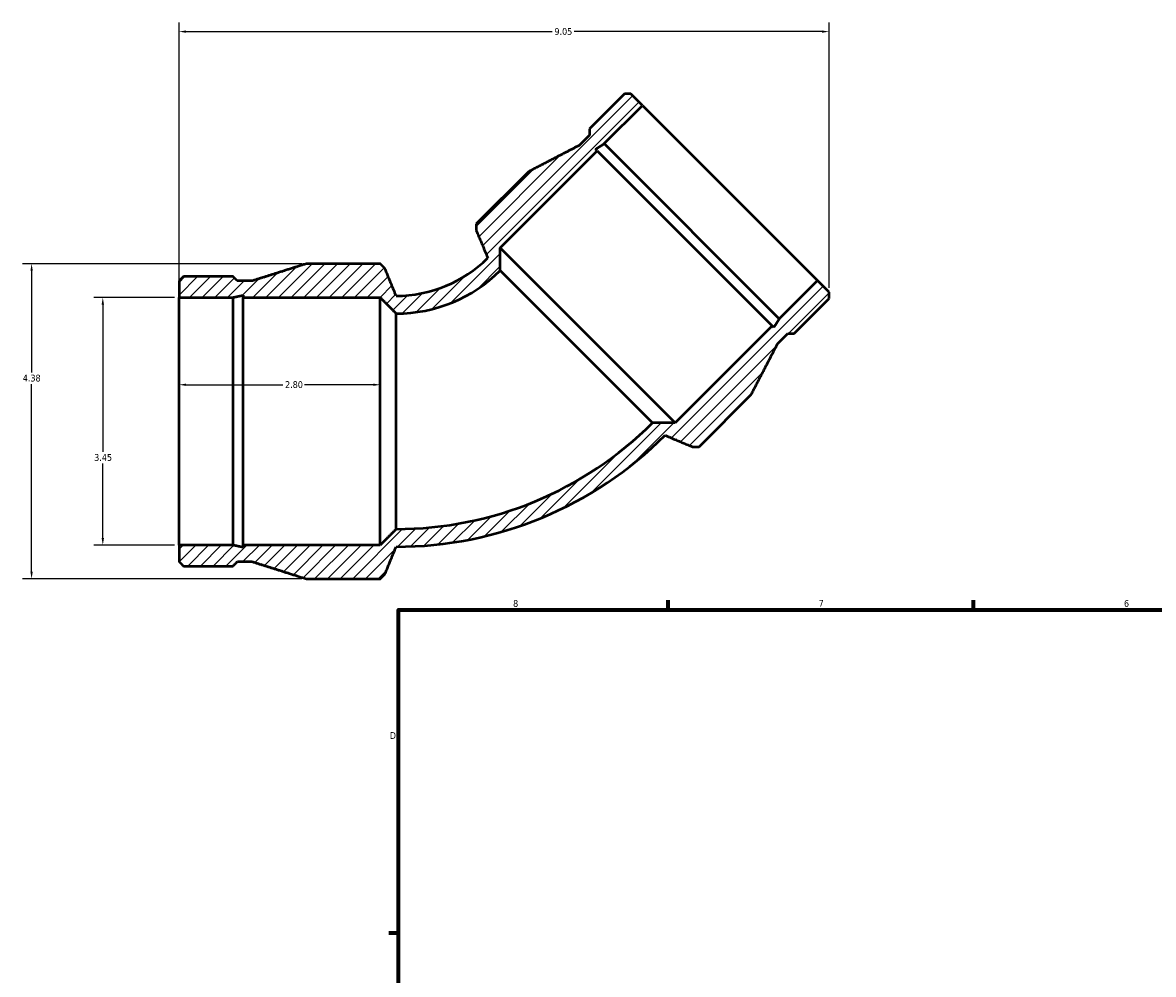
# Model space of a CAD drawing. Header units: inches. Extents: x -4.7 to 45.2, y -2 to 34.1.
# Tile 2 of 5: x -4.7 to 11, y 15.9 to 29.2. Entities that reach past the tile are written whole.
import ezdxf

# ---------------------------------------------------------------- set-up
doc = ezdxf.new("R2010")
doc.units = ezdxf.units.IN
doc.header["$MEASUREMENT"] = 0
for name, color, linetype, lineweight in [('Border (ANSI)', 7, 'Continuous', 70), ('Dimension (ANSI)', 7, 'Continuous', 25), ('Hatch (ANSI)', 7, 'Continuous', 18), ('Visible (ANSI)', 7, 'Continuous', 50)]:
    doc.layers.add(name, color=color, linetype=linetype, lineweight=lineweight)
doc.styles.add('Note Text (ANSI)', font='tahoma.ttf')
doc.dimstyles.new('Default (ANSI)', dxfattribs={"dimtxt": 0.09448818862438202, "dimasz": 0.09842519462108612, "dimexe": 0.125, "dimexo": 0.0625, "dimgap": 0.03149606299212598, "dimtad": 0, "dimtih": 1, "dimtoh": 1, "dimrnd": 1e-08, "dimzin": 4, "dimdsep": 46, "dimtxsty": 'Note Text (ANSI)', "dimcen": 0.09, "dimdle": 0.3937007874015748, "dimclrd": 256, "dimclre": 256, "dimclrt": 5, "dimadec": 0, "dimazin": 1, "dimtfac": 1, "dimtofl": 0, "dimtmove": 0, "dimatfit": 3, "dimfxl": 1, "dimtolj": 1, "dimtzin": 4, "dimlwd": -1, "dimlwe": -1, "dimarcsym": 0})

# ---------------------------------------------------------------- blocks, each defined once
blk = doc.blocks.new('Borders Default Border')
at = {"layer": 'Border (ANSI)'}
for p, q in [((4.250000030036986, 21.00000006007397), (4.250000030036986, 21.13448766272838)), ((8.500000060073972, 21.00000006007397), (8.500000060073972, 21.13448766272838)), ((0.4999999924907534, 16.49999993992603), (0.3655118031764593, 16.49999993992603))]:
    blk.add_line(p, q, dxfattribs=at)
at = {"layer": 'Border (ANSI)', "flags": 128}
blk.add_lwpolyline([(0.4999999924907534, 0.9999999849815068), (0.4999999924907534, 21.00000006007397), (33.49999855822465, 21.00000006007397), (33.49999855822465, 0.9999999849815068), (0.4999999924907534, 0.9999999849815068)], dxfattribs=at)
at = {"layer": 'Border (ANSI)', "color": 5, "true_color": 0x0000ff, "char_height": 0.09448818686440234, "attachment_point": 7, "style": 'Note Text (ANSI)'}
for s, insert in [('8', (2.09415882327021, 21.03785602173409)), ('7', (6.345746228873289, 21.04)), ('6', (10.59483913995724, 21.03800916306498)), ('D', (0.378138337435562, 19.2027559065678))]:
    blk.add_mtext(s, dxfattribs=dict(at, insert=insert))
blk = doc.blocks.new('*D7')
at = {"layer": 'Defpoints', "color": 0, "transparency": 16777216}
for p in [(-2.554523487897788, 25.34427112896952), (-3.616069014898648, 21.89815463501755), (-2.554523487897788, 21.89815463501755)]:
    blk.add_point(p, dxfattribs=at)
at = {"layer": 'Dimension (ANSI)', "transparency": 16777216}
for p, q in [((-2.617023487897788, 25.34427112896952), (-3.741069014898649, 25.34427112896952)), ((-3.616069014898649, 25.24584593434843), (-3.616069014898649, 23.19675210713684)), ((-3.616069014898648, 21.99657982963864), (-3.616069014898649, 23.03533742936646)), ((-2.617023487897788, 21.89815463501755), (-3.741069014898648, 21.89815463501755))]:
    blk.add_line(p, q, dxfattribs=at)
for points in [[(-3.632473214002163, 25.24584593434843), (-3.599664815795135, 25.24584593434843), (-3.616069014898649, 25.34427112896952)], [(-3.632473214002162, 21.99657982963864), (-3.599664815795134, 21.99657982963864), (-3.616069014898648, 21.89815463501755)]]:
    blk.add_solid(points, dxfattribs=at)
at = {"layer": 'Dimension (ANSI)', "color": 5, "transparency": 16777216, "insert": (-3.73568636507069, 23.16525604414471), "char_height": 0.09448818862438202, "attachment_point": 1, "style": 'Note Text (ANSI)'}
blk.add_mtext('\\A1;3.45', dxfattribs=at)
blk = doc.blocks.new('*D8')
at = {"layer": 'Defpoints', "color": 0, "transparency": 16777216}
for p in [(6.49109564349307, 29.04265179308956), (-2.554523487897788, 25.3442711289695), (6.49109564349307, 25.41616462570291)]:
    blk.add_point(p, dxfattribs=at)
at = {"layer": 'Dimension (ANSI)', "transparency": 16777216}
for p, q in [((-2.554523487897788, 25.4067711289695), (-2.554523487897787, 29.16765179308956)), ((6.49109564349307, 25.47866462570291), (6.49109564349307, 29.16765179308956)), ((-2.456098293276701, 29.04265179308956), (2.63775719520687, 29.04265179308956)), ((6.392670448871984, 29.04265179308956), (2.941887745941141, 29.04265179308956))]:
    blk.add_line(p, q, dxfattribs=at)
for points in [[(-2.456098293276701, 29.05905599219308), (-2.456098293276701, 29.02624759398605), (-2.554523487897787, 29.04265179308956)], [(6.392670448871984, 29.05905599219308), (6.392670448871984, 29.02624759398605), (6.49109564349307, 29.04265179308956)]]:
    blk.add_solid(points, dxfattribs=at)
at = {"layer": 'Dimension (ANSI)', "color": 5, "transparency": 16777216, "insert": (2.669253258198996, 29.09183134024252), "char_height": 0.09448818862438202, "attachment_point": 1, "style": 'Note Text (ANSI)'}
blk.add_mtext('\\A1;9.05', dxfattribs=at)
blk = doc.blocks.new('*D9')
at = {"layer": 'Defpoints', "color": 0, "transparency": 16777216}
for p in [(0.2454765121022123, 24.12966571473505), (-2.554523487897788, 23.62121288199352), (0.2454765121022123, 23.62121288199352)]:
    blk.add_point(p, dxfattribs=at)
at = {"layer": 'Dimension (ANSI)', "transparency": 16777216}
for p, q in [((-2.456098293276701, 24.12966571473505), (-1.111017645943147, 24.12966571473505)), ((0.1470513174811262, 24.12966571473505), (-0.8080293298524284, 24.12966571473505))]:
    blk.add_line(p, q, dxfattribs=at)
for points in [[(-2.456098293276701, 24.14606991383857), (-2.456098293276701, 24.11326151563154), (-2.554523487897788, 24.12966571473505)], [(0.1470513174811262, 24.14606991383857), (0.1470513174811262, 24.11326151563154), (0.2454765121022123, 24.12966571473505)]]:
    blk.add_solid(points, dxfattribs=at)
at = {"layer": 'Dimension (ANSI)', "color": 5, "transparency": 16777216, "insert": (-1.079521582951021, 24.17906736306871), "char_height": 0.09448818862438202, "attachment_point": 1, "style": 'Note Text (ANSI)'}
blk.add_mtext('\\A1;2.80', dxfattribs=at)
blk = doc.blocks.new('*D10')
at = {"layer": 'Defpoints', "color": 0, "transparency": 16777216}
for p in [(-4.606815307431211, 25.81308280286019), (-0.7822120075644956, 25.81308280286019), (-0.7822120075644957, 21.42934296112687)]:
    blk.add_point(p, dxfattribs=at)
at = {"layer": 'Dimension (ANSI)', "transparency": 16777216}
for p, q in [((-0.8447120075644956, 25.81308280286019), (-4.731815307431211, 25.81308280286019)), ((-4.606815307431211, 25.7146576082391), (-4.606815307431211, 24.30097870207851)), ((-4.60681530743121, 21.52776815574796), (-4.606815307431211, 24.13918327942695)), ((-0.8447120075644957, 21.42934296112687), (-4.73181530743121, 21.42934296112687))]:
    blk.add_line(p, q, dxfattribs=at)
for points in [[(-4.623219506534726, 25.7146576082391), (-4.590411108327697, 25.7146576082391), (-4.606815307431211, 25.81308280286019)], [(-4.623219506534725, 21.52776815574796), (-4.590411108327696, 21.52776815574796), (-4.60681530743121, 21.42934296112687)]]:
    blk.add_solid(points, dxfattribs=at)
at = {"layer": 'Dimension (ANSI)', "color": 5, "transparency": 16777216, "insert": (-4.729288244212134, 24.26948263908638), "char_height": 0.09448818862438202, "attachment_point": 1, "style": 'Note Text (ANSI)'}
blk.add_mtext('\\A1;4.38', dxfattribs=at)

msp = doc.modelspace()

# ---------------------------------------------------------------- hatches: boundary and pattern name
at = {"layer": 'Hatch (ANSI)'}
h = msp.add_hatch(dxfattribs=at)
h.set_pattern_fill('ANSI31', color=256, scale=0.9999999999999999, style=0)
h.set_pattern_definition([(45, (0, 0), (-0.08838834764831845, 0.08838834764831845), [])])
edge = h.paths.add_edge_path()
edge.add_line((6.49109564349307, 25.41616462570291), (6.329303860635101, 25.57795640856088))
edge.add_line((6.329303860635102, 25.57795640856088), (5.79826383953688, 25.04691638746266))
edge.add_line((5.79826383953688, 25.04691638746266), (5.721244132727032, 24.92762092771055))
edge.add_line((5.721244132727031, 24.92762092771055), (5.700106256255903, 24.94875880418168))
edge.add_line((5.700106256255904, 24.94875880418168), (4.349404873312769, 23.59805742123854))
edge.add_spline(control_points=[(4.349404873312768, 23.59805742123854), (4.181134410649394, 23.59917327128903), (4.034467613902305, 23.60045348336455)], knot_values=[0.9484827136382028, 0.9484827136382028, 0.9484827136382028, 1.213068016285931, 1.213068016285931, 1.213068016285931], weights=[1.860738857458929, 1.975864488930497, 2.088240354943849], degree=2, periodic=0)
edge.add_ellipse((0.4664765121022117, 27.16844458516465), major_axis=(-3.567991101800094, -3.567991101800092), ratio=1, start_angle=45, end_angle=90, ccw=False)
edge.add_spline(control_points=[(0.466476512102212, 22.12254317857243), (0.3636726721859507, 22.01792884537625), (0.2454765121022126, 21.89815463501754)], knot_values=[0, 0, 0, 0.7999638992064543, 0.7999638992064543, 0.7999638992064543], weights=[1, 1.002361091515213, 1], degree=2, periodic=0)
edge.add_line((0.2454765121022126, 21.89815463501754), (-1.664703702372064, 21.89815463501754))
edge.add_line((-1.664703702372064, 21.89815463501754), (-1.664703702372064, 21.8682611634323))
edge.add_line((-1.664703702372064, 21.8682611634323), (-1.803519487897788, 21.89815463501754))
edge.add_line((-1.803519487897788, 21.89815463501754), (-2.554523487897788, 21.89815463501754))
edge.add_line((-2.554523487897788, 21.89815463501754), (-2.554523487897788, 21.66934650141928))
edge.add_spline(control_points=[(-2.554523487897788, 21.66934650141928), (-2.52449935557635, 21.63900953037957), (-2.493527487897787, 21.60773430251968)], knot_values=[0, 0, 0, 0.2202133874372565, 0.2202133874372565, 0.2202133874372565], weights=[1, 1.000118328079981, 1], degree=2, periodic=0)
edge.add_line((-2.493527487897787, 21.60773430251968), (-1.803519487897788, 21.60773430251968))
edge.add_spline(control_points=[(-1.803519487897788, 21.60773430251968), (-1.772547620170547, 21.63900953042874), (-1.742523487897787, 21.66934650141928)], knot_values=[0, 0, 0, 0.2202133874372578, 0.2202133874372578, 0.2202133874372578], weights=[1, 1.000118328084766, 1], degree=2, periodic=0)
edge.add_line((-1.742523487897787, 21.66934650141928), (-1.539523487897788, 21.66934650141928))
edge.add_spline(control_points=[(-1.539523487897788, 21.66934650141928), (-1.182799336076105, 21.55616791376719), (-0.7822120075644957, 21.42934296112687)], knot_values=[0, 0, 0, 2.017857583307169, 2.017857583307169, 2.017857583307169], weights=[1, 1.001650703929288, 1], degree=2, periodic=0)
edge.add_line((-0.7822120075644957, 21.42934296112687), (0.2454765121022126, 21.42934296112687))
edge.add_spline(control_points=[(0.2454765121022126, 21.42934296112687), (0.2783304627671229, 21.46246866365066), (0.3102059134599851, 21.49462413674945)], knot_values=[0, 0, 0, 0.2335077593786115, 0.2335077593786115, 0.2335077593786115], weights=[1, 1.000112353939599, 1], degree=2, periodic=0)
edge.add_spline(control_points=[(0.3102059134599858, 21.49462413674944), (0.396036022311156, 21.70365668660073), (0.4664765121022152, 21.87592844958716)], knot_values=[0, 0, 0, 1.046694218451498, 1.046694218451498, 1.046694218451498], weights=[1, 1.004781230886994, 1], degree=2, periodic=0)
edge.add_ellipse((0.4664765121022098, 27.16844458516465), major_axis=(5.292516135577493, 2.272897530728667e-15), ratio=1, start_angle=270, end_angle=314.9999999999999)
edge.add_spline(control_points=[(4.208850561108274, 23.42607053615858), (4.38047404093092, 23.3540649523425), (4.588973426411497, 23.26694767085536)], knot_values=[37.71557924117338, 37.71557924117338, 37.71557924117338, 38.23124695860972, 38.23124695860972, 38.23124695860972], weights=[3.709783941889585, 3.425675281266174, 3.133291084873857], degree=2, periodic=0)
edge.add_spline(control_points=[(4.588973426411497, 23.26694767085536), (4.634250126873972, 23.26674966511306), (4.68090478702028, 23.26655750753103)], knot_values=[29.70631672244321, 29.70631672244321, 29.70631672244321, 29.76270293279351, 29.76270293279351, 29.76270293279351], weights=[1.936962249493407, 1.911860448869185, 1.886659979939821], degree=2, periodic=0)
edge.add_line((4.68090478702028, 23.26655750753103), (5.407590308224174, 23.99324302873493))
edge.add_spline(control_points=[(5.407590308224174, 23.99324302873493), (5.601169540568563, 24.36617982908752), (5.773382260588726, 24.69845124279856)], knot_values=[4.660938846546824, 4.660938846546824, 4.660938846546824, 6.641002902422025, 6.641002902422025, 6.641002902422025], weights=[1.034548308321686, 1.037863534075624, 1.037760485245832], degree=2, periodic=0)
edge.add_line((5.773382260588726, 24.69845124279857), (5.916924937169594, 24.84199391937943))
edge.add_spline(control_points=[(5.916924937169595, 24.84199391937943), (5.959606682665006, 24.84177270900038), (6.00362202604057, 24.84155820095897)], knot_values=[27.16728512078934, 27.16728512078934, 27.16728512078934, 27.22474672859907, 27.22474672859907, 27.22474672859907], weights=[1.928811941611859, 1.903464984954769, 1.878006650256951], degree=2, periodic=0)
edge.add_line((6.00362202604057, 24.84155820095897), (6.491531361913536, 25.32946753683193))
edge.add_spline(control_points=[(6.491531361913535, 25.32946753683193), (6.491316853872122, 25.3734828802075), (6.49109564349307, 25.41616462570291)], knot_values=[0.9560705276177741, 0.9560705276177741, 0.9560705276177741, 1.013532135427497, 1.013532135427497, 1.013532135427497], weights=[1.878006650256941, 1.903464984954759, 1.928811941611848], degree=2, periodic=0)
edge = h.paths.add_edge_path()
edge.add_line((3.892531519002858, 28.01472875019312), (3.730739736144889, 28.17652053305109))
edge.add_spline(control_points=[(3.730739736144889, 28.17652053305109), (3.688057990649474, 28.17674174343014), (3.644042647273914, 28.17695625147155)], knot_values=[27.16728512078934, 27.16728512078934, 27.16728512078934, 27.22474672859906, 27.22474672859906, 27.22474672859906], weights=[1.928811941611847, 1.903464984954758, 1.878006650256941], degree=2, periodic=0)
edge.add_line((3.644042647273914, 28.17695625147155), (3.156133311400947, 27.68904691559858))
edge.add_spline(control_points=[(3.156133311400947, 27.6890469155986), (3.156347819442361, 27.64503157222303), (3.156569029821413, 27.60234982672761)], knot_values=[0.9560705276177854, 0.9560705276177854, 0.9560705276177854, 1.013532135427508, 1.013532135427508, 1.013532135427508], weights=[1.87800665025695, 1.903464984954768, 1.928811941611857], degree=2, periodic=0)
edge.add_line((3.156569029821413, 27.60234982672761), (3.013026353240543, 27.45880715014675))
edge.add_spline(control_points=[(3.013026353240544, 27.45880715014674), (2.680754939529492, 27.28659443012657), (2.307818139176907, 27.09301519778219)], knot_values=[6.52161911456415, 6.52161911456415, 6.52161911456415, 8.50168317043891, 8.50168317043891, 8.50168317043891], weights=[1.037760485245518, 1.03786353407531, 1.034548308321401], degree=2, periodic=0)
edge.add_line((2.307818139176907, 27.09301519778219), (1.581132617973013, 26.3663296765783))
edge.add_spline(control_points=[(1.581132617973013, 26.3663296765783), (1.58132477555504, 26.31967501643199), (1.581522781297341, 26.27439831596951)], knot_values=[0.9599594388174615, 0.9599594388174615, 0.9599594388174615, 1.016345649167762, 1.016345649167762, 1.016345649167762], weights=[1.88665997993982, 1.911860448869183, 1.936962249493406], degree=2, periodic=0)
edge.add_spline(control_points=[(1.581522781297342, 26.27439831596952), (1.668640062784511, 26.06589893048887), (1.740645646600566, 25.89427545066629)], knot_values=[1.792979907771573, 1.792979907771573, 1.792979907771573, 2.308647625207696, 2.308647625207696, 2.308647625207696], weights=[3.133291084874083, 3.425675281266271, 3.709783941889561], degree=2, periodic=0)
edge.add_ellipse((0.4664765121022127, 27.16844458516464), major_axis=(-1.274169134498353, -1.274169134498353), ratio=1, start_angle=44.999999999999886, end_angle=90, ccw=False)
edge.add_spline(control_points=[(0.4664765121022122, 25.36649731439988), (0.3960360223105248, 25.53876907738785), (0.3102059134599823, 25.7478016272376)], knot_values=[0, 0, 0, 1.046694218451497, 1.046694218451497, 1.046694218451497], weights=[1, 1.004781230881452, 1], degree=2, periodic=0)
edge.add_spline(control_points=[(0.3102059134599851, 25.7478016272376), (0.2783304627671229, 25.77995710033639), (0.2454765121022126, 25.81308280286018)], knot_values=[0, 0, 0, 0.2335077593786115, 0.2335077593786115, 0.2335077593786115], weights=[1, 1.000112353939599, 1], degree=2, periodic=0)
edge.add_line((0.2454765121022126, 25.81308280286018), (-0.7822120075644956, 25.81308280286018))
edge.add_spline(control_points=[(-0.7822120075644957, 25.81308280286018), (-1.182799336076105, 25.68625785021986), (-1.539523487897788, 25.57307926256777)], knot_values=[0, 0, 0, 2.017857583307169, 2.017857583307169, 2.017857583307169], weights=[1, 1.001650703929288, 1], degree=2, periodic=0)
edge.add_line((-1.539523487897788, 25.57307926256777), (-1.742523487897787, 25.57307926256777))
edge.add_spline(control_points=[(-1.742523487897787, 25.57307926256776), (-1.772547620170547, 25.60341623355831), (-1.803519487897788, 25.63469146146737)], knot_values=[0, 0, 0, 0.2202133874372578, 0.2202133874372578, 0.2202133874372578], weights=[1, 1.000118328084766, 1], degree=2, periodic=0)
edge.add_line((-1.803519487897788, 25.63469146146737), (-2.493527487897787, 25.63469146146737))
edge.add_spline(control_points=[(-2.493527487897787, 25.63469146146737), (-2.52449935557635, 25.60341623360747), (-2.554523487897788, 25.57307926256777)], knot_values=[0, 0, 0, 0.2202133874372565, 0.2202133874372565, 0.2202133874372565], weights=[1, 1.000118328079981, 1], degree=2, periodic=0)
edge.add_line((-2.554523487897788, 25.57307926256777), (-2.554523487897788, 25.34427112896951))
edge.add_line((-2.554523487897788, 25.34427112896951), (-1.803519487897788, 25.34427112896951))
edge.add_line((-1.803519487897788, 25.34427112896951), (-1.664703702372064, 25.37416460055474))
edge.add_line((-1.664703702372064, 25.37416460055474), (-1.664703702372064, 25.3442711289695))
edge.add_line((-1.664703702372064, 25.34427112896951), (0.2454765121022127, 25.34427112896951))
edge.add_spline(control_points=[(0.2454765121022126, 25.3442711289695), (0.3636726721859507, 25.2244969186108), (0.466476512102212, 25.11988258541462)], knot_values=[0, 0, 0, 0.7999638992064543, 0.7999638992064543, 0.7999638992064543], weights=[1, 1.002361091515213, 1], degree=2, periodic=0)
edge.add_ellipse((0.4664765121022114, 27.16844458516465), major_axis=(2.048561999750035, 6.993530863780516e-16), ratio=1, start_angle=270, end_angle=314.9999999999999)
edge.add_spline(control_points=[(1.915028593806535, 25.71989250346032), (1.913748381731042, 25.8665593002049), (1.912632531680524, 26.03482976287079)], knot_values=[22.83891427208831, 22.83891427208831, 22.83891427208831, 23.10349957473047, 23.10349957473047, 23.10349957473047], weights=[2.088240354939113, 1.975864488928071, 1.860738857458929], degree=2, periodic=0)
edge.add_line((1.912632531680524, 26.03482976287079), (3.263333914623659, 27.38553114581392))
edge.add_line((3.263333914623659, 27.38553114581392), (3.242196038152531, 27.40666902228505))
edge.add_line((3.242196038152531, 27.40666902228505), (3.361491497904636, 27.4836887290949))
edge.add_line((3.361491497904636, 27.4836887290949), (3.892531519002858, 28.01472875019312))

# ---------------------------------------------------------------- linework, layer by layer
at = {"layer": 'Visible (ANSI)'}
for p, q in [((3.644042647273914, 28.17695625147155), (3.156133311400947, 27.68904691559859)), ((3.892531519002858, 28.01472875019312), (3.730739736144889, 28.17652053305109)), ((3.361491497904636, 27.4836887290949), (3.892531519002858, 28.01472875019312)), ((3.892531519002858, 28.01472875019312), (6.329303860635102, 25.57795640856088)), ((3.156569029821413, 27.60234982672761), (3.013026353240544, 27.45880715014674)), ((1.912632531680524, 26.03482976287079), (3.263333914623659, 27.38553114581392)), ((3.263333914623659, 27.38553114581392), (3.242196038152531, 27.40666902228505)), ((3.26333391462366, 27.38553114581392), (5.700106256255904, 24.94875880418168)), ((3.361491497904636, 27.4836887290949), (5.79826383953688, 25.04691638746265)), ((2.307818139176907, 27.09301519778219), (1.581132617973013, 26.3663296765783)), ((1.912632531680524, 26.03482976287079), (4.349404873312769, 23.59805742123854)), ((0.2454765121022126, 25.81308280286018), (-0.7822120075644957, 25.81308280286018)), ((1.915028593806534, 25.71989250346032), (4.034467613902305, 23.60045348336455)), ((-2.554523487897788, 25.57307926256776), (-2.554523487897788, 25.3442711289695)), ((-1.803519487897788, 25.63469146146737), (-2.493527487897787, 25.63469146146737)), ((-1.539523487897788, 25.57307926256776), (-1.742523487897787, 25.57307926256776)), ((6.329303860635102, 25.57795640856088), (5.79826383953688, 25.04691638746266)), ((6.49109564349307, 25.41616462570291), (6.329303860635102, 25.57795640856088)), ((-2.554523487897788, 25.3442711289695), (-1.803519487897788, 25.3442711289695)), ((-2.554523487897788, 21.89815463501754), (-2.554523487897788, 25.34427112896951)), ((-1.803519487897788, 21.89815463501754), (-1.803519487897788, 25.34427112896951)), ((-1.664703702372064, 25.37416460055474), (-1.664703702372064, 25.3442711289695)), ((-1.664703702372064, 25.3442711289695), (0.2454765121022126, 25.3442711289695)), ((-1.664703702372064, 21.89815463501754), (-1.664703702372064, 25.34427112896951)), ((0.2454765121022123, 21.89815463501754), (0.2454765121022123, 25.34427112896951)), ((6.003622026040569, 24.84155820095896), (6.491531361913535, 25.32946753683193)), ((0.466476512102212, 22.12254317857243), (0.466476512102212, 25.11988258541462)), ((5.700106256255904, 24.94875880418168), (4.349404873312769, 23.59805742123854)), ((5.721244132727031, 24.92762092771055), (5.700106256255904, 24.94875880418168)), ((5.773382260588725, 24.69845124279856), (5.916924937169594, 24.84199391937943)), ((4.680904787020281, 23.26655750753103), (5.407590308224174, 23.99324302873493)), ((-1.803519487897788, 21.89815463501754), (-2.554523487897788, 21.89815463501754)), ((-2.554523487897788, 21.89815463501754), (-2.554523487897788, 21.66934650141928)), ((0.2454765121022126, 21.89815463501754), (-1.664703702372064, 21.89815463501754)), ((-1.664703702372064, 21.89815463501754), (-1.664703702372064, 21.8682611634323)), ((-2.493527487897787, 21.60773430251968), (-1.803519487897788, 21.60773430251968)), ((-1.742523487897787, 21.66934650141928), (-1.539523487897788, 21.66934650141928)), ((-0.7822120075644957, 21.42934296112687), (0.2454765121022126, 21.42934296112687))]:
    msp.add_line(p, q, dxfattribs=at)
for centre, radius, end in [((0.4664765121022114, 27.16844458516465), 1.801947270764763, 314.9999999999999), ((0.4664765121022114, 27.16844458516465), 2.048561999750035, 314.9999999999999), ((0.4664765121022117, 27.16844458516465), 5.045901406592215, 315), ((0.4664765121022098, 27.16844458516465), 5.292516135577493, 314.9999999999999)]:
    msp.add_arc(centre, radius, 270, end, dxfattribs=at)
for points, weights in [([(3.730739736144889, 28.17652053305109), (3.688057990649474, 28.17674174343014), (3.644042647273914, 28.17695625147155)], [1.928811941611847, 1.903464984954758, 1.878006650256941]), ([(3.156133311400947, 27.6890469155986), (3.156347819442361, 27.64503157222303), (3.156569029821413, 27.60234982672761)], [1.87800665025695, 1.903464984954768, 1.928811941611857]), ([(3.013026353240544, 27.45880715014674), (2.680754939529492, 27.28659443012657), (2.307818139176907, 27.09301519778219)], [1.037760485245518, 1.03786353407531, 1.034548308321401]), ([(3.242196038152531, 27.40666902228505), (3.302354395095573, 27.44551239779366), (3.361491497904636, 27.4836887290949)], [1.012716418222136, 1.012856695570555, 1.012924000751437]), ([(1.581132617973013, 26.3663296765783), (1.58132477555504, 26.31967501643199), (1.581522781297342, 26.27439831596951)], [1.88665997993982, 1.911860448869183, 1.936962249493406]), ([(1.581522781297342, 26.27439831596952), (1.668640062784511, 26.06589893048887), (1.740645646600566, 25.89427545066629)], [3.133291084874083, 3.425675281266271, 3.709783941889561]), ([(1.915028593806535, 25.71989250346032), (1.913748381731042, 25.8665593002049), (1.912632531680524, 26.03482976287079)], [2.088240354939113, 1.975864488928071, 1.860738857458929]), ([(-0.7822120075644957, 25.81308280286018), (-1.182799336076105, 25.68625785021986), (-1.539523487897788, 25.57307926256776)], [1, 1.001650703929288, 1]), ([(0.3102059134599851, 25.7478016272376), (0.2783304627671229, 25.77995710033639), (0.2454765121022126, 25.81308280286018)], [1, 1.000112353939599, 1]), ([(0.4664765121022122, 25.36649731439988), (0.3960360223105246, 25.53876907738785), (0.3102059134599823, 25.7478016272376)], [1, 1.004781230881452, 1]), ([(-2.493527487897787, 25.63469146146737), (-2.52449935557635, 25.60341623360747), (-2.554523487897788, 25.57307926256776)], [1, 1.000118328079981, 1]), ([(-1.742523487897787, 25.57307926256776), (-1.772547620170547, 25.60341623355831), (-1.803519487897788, 25.63469146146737)], [1, 1.000118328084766, 1]), ([(-1.803519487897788, 25.3442711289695), (-1.734708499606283, 25.35909263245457), (-1.664703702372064, 25.37416460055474)], [1, 1.000036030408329, 1]), ([(0.2454765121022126, 25.3442711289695), (0.3636726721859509, 25.2244969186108), (0.466476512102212, 25.11988258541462)], [1, 1.002361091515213, 1]), ([(6.491531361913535, 25.32946753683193), (6.491316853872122, 25.37348288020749), (6.49109564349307, 25.41616462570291)], [1.878006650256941, 1.903464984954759, 1.928811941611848]), ([(5.79826383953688, 25.04691638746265), (5.760087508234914, 24.98777928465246), (5.721244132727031, 24.92762092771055)], [1.012924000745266, 1.01285669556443, 1.012716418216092]), ([(5.916924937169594, 24.84199391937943), (5.959606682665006, 24.84177270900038), (6.003622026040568, 24.84155820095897)], [1.928811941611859, 1.903464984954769, 1.878006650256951]), ([(5.407590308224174, 23.99324302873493), (5.601169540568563, 24.36617982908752), (5.773382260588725, 24.69845124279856)], [1.034548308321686, 1.037863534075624, 1.037760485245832]), ([(4.349404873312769, 23.59805742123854), (4.181134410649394, 23.59917327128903), (4.034467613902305, 23.60045348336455)], [1.860738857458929, 1.975864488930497, 2.088240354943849]), ([(4.208850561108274, 23.42607053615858), (4.38047404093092, 23.3540649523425), (4.588973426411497, 23.26694767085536)], [3.709783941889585, 3.425675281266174, 3.133291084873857]), ([(4.588973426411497, 23.26694767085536), (4.634250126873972, 23.26674966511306), (4.68090478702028, 23.26655750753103)], [1.936962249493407, 1.911860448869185, 1.886659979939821]), ([(0.466476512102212, 22.12254317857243), (0.3636726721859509, 22.01792884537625), (0.2454765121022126, 21.89815463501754)], [1, 1.002361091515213, 1]), ([(-1.664703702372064, 21.8682611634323), (-1.734708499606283, 21.88333313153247), (-1.803519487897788, 21.89815463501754)], [1, 1.000036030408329, 1]), ([(0.3102059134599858, 21.49462413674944), (0.396036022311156, 21.70365668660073), (0.4664765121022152, 21.87592844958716)], [1, 1.004781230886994, 1]), ([(-2.554523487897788, 21.66934650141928), (-2.52449935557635, 21.63900953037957), (-2.493527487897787, 21.60773430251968)], [1, 1.000118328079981, 1]), ([(-1.803519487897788, 21.60773430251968), (-1.772547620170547, 21.63900953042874), (-1.742523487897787, 21.66934650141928)], [1, 1.000118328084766, 1]), ([(-1.539523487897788, 21.66934650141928), (-1.182799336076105, 21.55616791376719), (-0.7822120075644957, 21.42934296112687)], [1, 1.001650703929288, 1]), ([(0.2454765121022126, 21.42934296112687), (0.2783304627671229, 21.46246866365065), (0.3102059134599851, 21.49462413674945)], [1, 1.000112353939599, 1])]:
    msp.add_rational_spline(points, weights, degree=2, dxfattribs=at)

# ---------------------------------------------------------------- block references
msp.add_blockref('Borders Default Border', (0, 0))

# ---------------------------------------------------------------- dimensions: what is measured, and where the dimension line sits
at = {"layer": 'Dimension (ANSI)'}
for base, p1, p2, angle, override, picture, middle in [((6.49109564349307, 29.04265179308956), (-2.554523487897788, 25.3442711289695), (6.49109564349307, 25.41616462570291), 180, {"dimgap": 0.03149606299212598, "dimtih": 0, "dimtoh": 0, "dimdec": 2, "dimtol": 0, "dimlim": 0, "dimtp": 0, "dimtm": -0, "dimtdec": 2, "dimatfit": 1}, '*D8', (2.789822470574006, 29.04265179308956)), ((-4.606815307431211, 25.81308280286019), (-0.7822120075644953, 21.42934296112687), (-0.7822120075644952, 25.81308280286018), 270, {"dimgap": 0.03149606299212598, "dimdec": 2, "dimtol": 0, "dimlim": 0, "dimtp": 0, "dimtm": -0, "dimtdec": 2, "dimatfit": 1}, '*D10', (-4.606815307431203, 24.22008099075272)), ((-3.616069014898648, 21.89815463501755), (-2.554523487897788, 25.3442711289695), (-2.554523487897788, 21.89815463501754), 90, {"dimgap": 0.03149606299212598, "dimdec": 2, "dimtol": 0, "dimlim": 0, "dimtp": 0, "dimtm": -0, "dimtdec": 2, "dimatfit": 1}, '*D7', (-3.616069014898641, 23.11604476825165)), ((0.2454765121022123, 24.12966571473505), (-2.554523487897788, 23.62121288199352), (0.2454765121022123, 23.62121288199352), 180, {"dimgap": 0.03149606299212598, "dimtih": 0, "dimtoh": 0, "dimdec": 2, "dimse1": 1, "dimse2": 1, "dimtol": 0, "dimlim": 0, "dimtp": 0, "dimtm": -0, "dimtdec": 2, "dimatfit": 1}, '*D9', (-0.9595234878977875, 24.12966571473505))]:
    dim = msp.add_linear_dim(base=base, p1=p1, p2=p2, angle=angle, dimstyle='Default (ANSI)', override=override, dxfattribs=at)
    dim.commit()
    dim.dimension.update_dxf_attribs({"geometry": picture, "text_midpoint": middle, "dimtype": 160})

doc.saveas('drawing.dxf')
